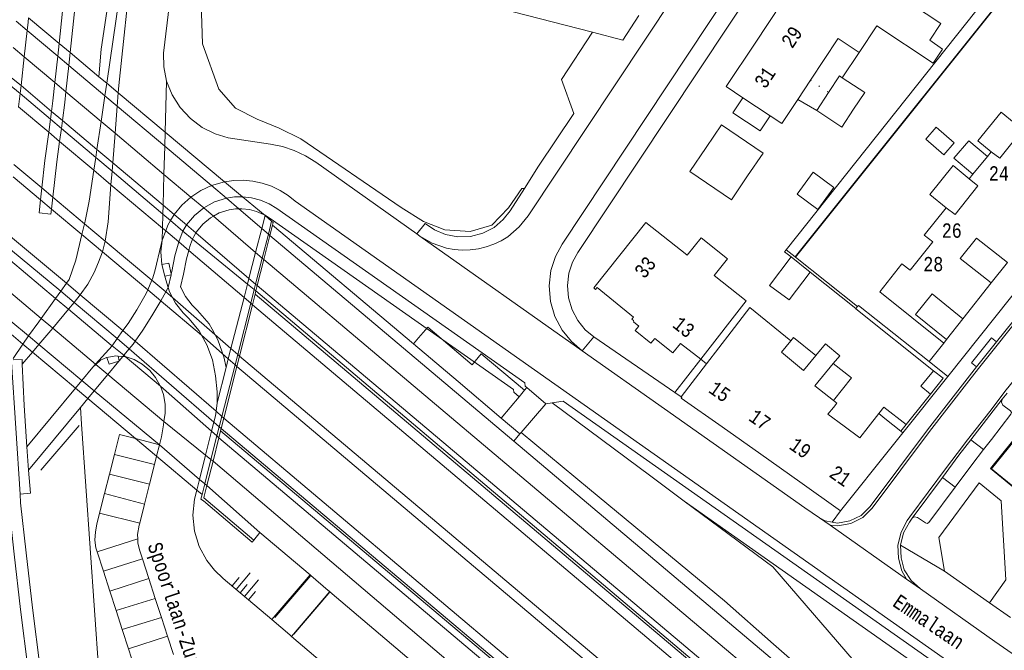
# Model space of a CAD drawing. Header units: metres. Extents: x 196790 to 198335, y 354523 to 356036.
# Tile 94 of 108: x 197305 to 197428, y 355516 to 355595. Entities that reach past the tile are written whole.
import ezdxf

# ---------------------------------------------------------------- set-up
doc = ezdxf.new("R2010")
doc.units = ezdxf.units.M
for name, pattern in [('DGN Style 1', [1.160006, 0.00193, -1.158076]), ('DGN Style 2', [186.027128, 111.616277, -74.410851]), ('DGN Style 3', [260.437979, 186.027128, -74.410851])]:
    doc.linetypes.add(name, pattern=pattern)
for name, color, linetype, lineweight in [('afdak', 252, 'DGN Style 2', 18), ('betreedbaar trafogebouw tevens pand', 252, 'Continuous', 18), ('bij- of bedrijfsgebouw', 252, 'Continuous', 18), ('functiescheiding', 252, 'Continuous', 18), ('gasstation', 252, 'Continuous', 18), ('heg of haag', 252, 'Continuous', 18), ('hoofdgebouw', 252, 'Continuous', 18), ('hoofdgebouw maaiveld', 252, 'Continuous', 18), ('huisnummer BAG', 252, 'Continuous', 18), ('kant asfaltverharding', 252, 'Continuous', 18), ('kant betonverharding', 252, 'Continuous', 18), ('kant klinkerverharding', 252, 'Continuous', 18), ('kant muur (extern)', 252, 'Continuous', 18), ('kant tegelverharding', 252, 'Continuous', 18), ('kunstwerken', 252, 'Continuous', 18), ('molgoot', 252, 'DGN Style 3', 18), ('overbouw', 252, 'Continuous', 18), ('raster', 252, 'Continuous', 18), ('schutting', 252, 'Continuous', 18), ('spoorrail', 252, 'Continuous', 18), ('straatnaam', 252, 'Continuous', 18), ('T22_berm', 252, 'DGN Style 2', 18), ('T22_brandgang', 252, 'DGN Style 2', 18), ('taludlijn', 252, 'Continuous', 18), ('taludsymbool', 252, 'Continuous', 18), ('toegangstrap', 252, 'Continuous', 18), ('tuinhuis', 252, 'DGN Style 2', 18), ('tussenmuur WOZ', 252, 'DGN Style 1', 18), ('vlakafsluiter grijs', 252, 'DGN Style 2', 18), ('vlakafsluiter groen', 252, 'DGN Style 2', 18)]:
    doc.layers.add(name, color=color, linetype=linetype, lineweight=lineweight)
doc.styles.add('Style-Courier New', font='cour.ttf')

# ---------------------------------------------------------------- blocks, each defined once
blk = doc.blocks.new('TA')
at = {"layer": 'taludsymbool', "linetype": 'Continuous', "lineweight": 0}
for p, q in [((-0.5, 0), (-0.5, -0.5)), ((-0.25, 0), (-0.25, -1)), ((0, 0), (0, -0.5)), ((0.25, 0), (0.25, -1)), ((0.5, 0), (0.5, -0.5))]:
    blk.add_line(p, q, dxfattribs=at)

msp = doc.modelspace()

# ---------------------------------------------------------------- linework, layer by layer
at = {"layer": 'afdak'}
for p, q in [((197410.262, 355590.606), (197408.157, 355587.441)), ((197404.948, 355583.316), (197402.572, 355584.727)), ((197418.622, 355579.749), (197419.915, 355581.243)), ((197419.915, 355581.243), (197422.178, 355579.284)), ((197420.884, 355577.79), (197418.622, 355579.749)), ((197422.178, 355579.284), (197420.884, 355577.79)), ((197404.115, 355563.071), (197401.737, 355564.967))]:
    msp.add_line(p, q, dxfattribs=at)
at = {"layer": 'afdak', "flags": 128}
for points in [[(197395.714, 355584.936), (197394.466, 355583.053), (197397.873, 355580.795), (197399.119, 355582.674)], [(197426.806, 355578.171), (197425.14, 355579.513), (197428.044, 355583.118), (197429.674, 355581.8)], [(197424.526, 355575.34), (197422.143, 355577.351), (197423.998, 355579.55), (197426.331, 355577.582)], [(197421.184, 355571.126), (197419.121, 355572.79), (197422.051, 355576.422), (197424.067, 355574.771)], [(197404.115, 355563.071), (197401.486, 355559.584), (197399.058, 355561.414), (197401.737, 355564.967)], [(197401.725, 355554.467), (197402.057, 355554.876), (197404.853, 355552.609)], [(197407.017, 355551.6), (197409.291, 355549.829), (197407.063, 355546.984)], [(197419.198, 355547.776), (197417.996, 355548.773), (197419.592, 355550.699)], [(197419.592, 355550.699), (197420.778, 355549.757), (197419.198, 355547.776)], [(197412.721, 355545.332), (197413.348, 355546.135), (197416.138, 355543.955), (197415.486, 355543.121)]]:
    msp.add_lwpolyline(points, dxfattribs=at)
at = {"layer": 'betreedbaar trafogebouw tevens pand'}
for p, q in [((197367.688, 355547.446), (197368.368, 355548.256)), ((197365.449, 355544.78), (197367.688, 355547.446))]:
    msp.add_line(p, q, dxfattribs=at)
at = {"layer": 'betreedbaar trafogebouw tevens pand', "flags": 128}
for points in [[(197361.813, 355551.468), (197362.94, 355552.813), (197368.368, 355548.256)], [(197360.04, 355549.359), (197365.448, 355544.778), (197365.449, 355544.78)]]:
    msp.add_lwpolyline(points, dxfattribs=at)
at = {"layer": 'bij- of bedrijfsgebouw'}
msp.add_line((197406.436, 355585.593), (197404.948, 355583.316), dxfattribs=at)
at = {"layer": 'bij- of bedrijfsgebouw', "flags": 128}
for points in [[(197406.436, 355585.593), (197407.797, 355587.676), (197408.157, 355587.441)], [(197408.157, 355587.441), (197410.962, 355585.608), (197409.576, 355583.487)], [(197404.948, 355583.316), (197408.113, 355581.248), (197409.576, 355583.487)], [(197391.094, 355578.678), (197393.015, 355581.519), (197398.234, 355577.991), (197396.301, 355575.131)], [(197391.094, 355578.678), (197389.062, 355575.671), (197394.281, 355572.143), (197396.301, 355575.131)]]:
    msp.add_lwpolyline(points, dxfattribs=at)
at = {"layer": 'functiescheiding'}
for p, q in [((197425.851, 355540.83), (197424.244, 355542.052)), ((197317, 355540.207), (197322.006, 355538.943)), ((197321.391, 355536.491), (197316.379, 355537.751)), ((197420.689, 355537.339), (197422.291, 355536.126)), ((197315.761, 355535.305), (197320.764, 355533.991)), ((197320.161, 355531.588), (197315.14, 355532.846)), ((197314.828, 355527.993), (197319.913, 355529.614)), ((197320.495, 355527.142), (197315.605, 355525.58)), ((197316.413, 355523.07), (197321.297, 355524.655)), ((197322.105, 355522.15), (197317.189, 355520.661)), ((197317.954, 355518.285), (197322.869, 355519.783)), ((197323.624, 355517.439), (197318.742, 355515.839))]:
    msp.add_line(p, q, dxfattribs=at)
at = {"layer": 'gasstation'}
for p, q in [((197355.096, 355554.847), (197354.451, 355554.084)), ((197354.451, 355554.084), (197360.04, 355549.359))]:
    msp.add_line(p, q, dxfattribs=at)
at = {"layer": 'gasstation', "flags": 128}
msp.add_lwpolyline([(197361.813, 355551.468), (197356.229, 355556.187), (197355.096, 355554.847)], dxfattribs=at)
at = {"layer": 'heg of haag', "flags": 128}
msp.add_lwpolyline([(197328.554, 355605.604), (197327.87, 355596.843), (197328.002, 355591.689), (197330.067, 355585.99), (197332.144, 355583.632), (197334.886, 355582.265), (197337.634, 355581.129), (197340.326, 355579.779), (197352.925, 355571.191), (197355.708, 355569.423), (197358.376, 355568.364), (197361.555, 355568.161), (197364.244, 355568.959), (197366.348, 355571.114), (197368.006, 355573.562)], dxfattribs=at)
at = {"layer": 'hoofdgebouw'}
for p, q in [((197400.595, 355596.84), (197397.227, 355591.77)), ((197404.161, 355587.119), (197407.605, 355592.302)), ((197407.605, 355592.302), (197407.638, 355592.351)), ((197410.262, 355590.606), (197407.638, 355592.351)), ((197402.572, 355584.727), (197404.161, 355587.119)), ((197395.714, 355584.936), (197399.119, 355582.674)), ((197426.331, 355577.582), (197424.526, 355575.34)), ((197426.806, 355578.171), (197426.331, 355577.582)), ((197424.526, 355575.34), (197424.067, 355574.771)), ((197424.067, 355574.771), (197425.123, 355573.876)), ((197426.811, 355561.71), (197422.937, 355564.792)), ((197423.249, 355557.233), (197426.811, 355561.71)), ((197391.128, 355551.565), (197394.218, 355555.592)), ((197400.532, 355553.015), (197401.725, 355554.467)), ((197420.857, 355554.182), (197421.204, 355554.615)), ((197387.961, 355547.438), (197391.128, 355551.565)), ((197404.716, 355548.823), (197407.017, 355551.6)), ((197404.716, 355548.823), (197407.063, 355546.984)), ((197411.392, 355543.631), (197412.721, 355545.332)), ((197412.721, 355545.332), (197413.495, 355544.708)), ((197415.486, 355543.121), (197413.495, 355544.708)), ((197393.095, 355543.656), (197397.932, 355540.23)), ((197415.736, 355542.922), (197415.486, 355543.121)), ((197397.932, 355540.23), (197402.824, 355536.765)), ((197402.824, 355536.765), (197407.938, 355533.143))]:
    msp.add_line(p, q, dxfattribs=at)
at = {"layer": 'hoofdgebouw', "flags": 128}
for points in [[(197414.849, 355597.983), (197420.514, 355594.219), (197419.126, 355592.131)], [(197419.126, 355592.131), (197420.711, 355591.036), (197419.539, 355589.272), (197412.489, 355593.957), (197410.262, 355590.606)], [(197397.227, 355591.77), (197393.613, 355586.332), (197395.714, 355584.936)], [(197399.119, 355582.674), (197400.568, 355581.711), (197402.572, 355584.727)], [(197430.731, 355580.922), (197427.883, 355577.343), (197426.806, 355578.171)], [(197425.123, 355573.876), (197422.276, 355570.298), (197421.184, 355571.126)], [(197421.184, 355571.126), (197418.428, 355567.71), (197419.505, 355566.847)], [(197381.991, 355556.995), (197381.811, 355557.155), (197382.001, 355557.415), (197377.453, 355561.132), (197377.259, 355560.896), (197377.026, 355561.098), (197383.563, 355569.295), (197388.669, 355565.224)], [(197388.669, 355565.224), (197388.725, 355565.179), (197390.491, 355567.367), (197393.786, 355564.757), (197392.103, 355562.633), (197396.113, 355559.457), (197390.424, 355552.147)], [(197419.505, 355566.847), (197416.657, 355563.298), (197415.631, 355564.122), (197412.876, 355560.598), (197420.857, 355554.182)], [(197401.725, 355554.467), (197396.565, 355558.651), (197394.218, 355555.592)], [(197390.424, 355552.147), (197387.893, 355554.117), (197386.918, 355552.943), (197384.663, 355554.74), (197384.169, 355554.179), (197382.214, 355555.75), (197382.658, 355556.313), (197381.999, 355556.848), (197382.052, 355556.941), (197381.991, 355556.995)], [(197407.017, 355551.6), (197407.832, 355552.584), (197406.065, 355554.06), (197404.853, 355552.609)], [(197404.853, 355552.609), (197403.278, 355550.722), (197400.532, 355553.015)], [(197387.961, 355547.438), (197388.047, 355547.372), (197387.992, 355547.27), (197393.095, 355543.656)], [(197407.063, 355546.984), (197407.492, 355546.648), (197407.059, 355546.119)], [(197408.404, 355543.746), (197406.359, 355545.249), (197407.059, 355546.119)], [(197407.938, 355533.143), (197414.391, 355541.241), (197415.736, 355542.922)], [(197411.392, 355543.631), (197410.365, 355542.306), (197408.404, 355543.746)]]:
    msp.add_lwpolyline(points, dxfattribs=at)
at = {"layer": 'hoofdgebouw maaiveld', "flags": 128}
for points in [[(197422.937, 355564.792), (197424.983, 355567.339), (197428.861, 355564.262)], [(197421.204, 355554.615), (197417.324, 355557.768), (197419.394, 355560.338), (197423.249, 355557.233)]]:
    msp.add_lwpolyline(points, dxfattribs=at)
at = {"layer": 'kant asfaltverharding'}
for p, q in [((197317.476, 355585.535), (197317.343, 355583.871)), ((197304.987, 355583.783), (197308.763, 355580.6)), ((197317.343, 355583.871), (197317.074, 355580.481)), ((197308.763, 355580.6), (197310.123, 355579.453)), ((197317.074, 355580.481), (197316.779, 355576.772)), ((197310.123, 355579.453), (197314.405, 355575.843)), ((197307.905, 355573.626), (197304.388, 355576.58)), ((197316.779, 355576.772), (197316.694, 355575.714)), ((197304.293, 355575.034), (197307.739, 355572.137)), ((197314.405, 355575.843), (197316.56, 355574.026)), ((197316.694, 355575.714), (197316.56, 355574.026)), ((197309.285, 355572.467), (197307.905, 355573.626)), ((197316.56, 355574.026), (197323.007, 355568.592)), ((197327.796, 355573.302), (197329.134, 355573.93)), ((197329.134, 355573.93), (197330.775, 355574.406)), ((197313.25, 355569.137), (197309.285, 355572.467)), ((197326.564, 355572.487), (197327.796, 355573.302)), ((197307.739, 355572.137), (197309.119, 355570.977)), ((197431.185, 355507.421), (197339.643, 355571.947)), ((197309.119, 355570.977), (197312.922, 355567.78)), ((197324.017, 355569.526), (197324.465, 355570.299)), ((197315.829, 355566.971), (197313.25, 355569.137)), ((197303.986, 355567.535), (197310.977, 355561.668)), ((197312.922, 355567.78), (197315.477, 355565.632)), ((197322.964, 355567.091), (197323.413, 355568.249)), ((197323.007, 355568.592), (197323.413, 355568.249)), ((197323.413, 355568.249), (197325.054, 355566.865)), ((197355.258, 355567.598), (197354.856, 355567.883)), ((197315.829, 355566.971), (197321.679, 355562.059)), ((197325.054, 355566.865), (197326.311, 355565.792)), ((197315.477, 355565.632), (197321.157, 355560.857)), ((197326.311, 355565.792), (197333.226, 355559.888)), ((197323.296, 355562.569), (197322.935, 355564.01)), ((197310.977, 355561.668), (197312.714, 355560.21)), ((197321.679, 355562.059), (197323.413, 355560.603)), ((197312.714, 355560.21), (197311.941, 355559.263)), ((197312.714, 355560.21), (197318.048, 355555.734)), ((197321.157, 355560.857), (197322.791, 355559.483)), ((197323.413, 355560.603), (197324.28, 355559.875)), ((197311.239, 355558.425), (197311.941, 355559.263)), ((197322.791, 355559.483), (197322.862, 355559.424)), ((197322.862, 355559.424), (197327.903, 355555.186)), ((197331.589, 355553.488), (197324.28, 355559.875)), ((197333.226, 355559.888), (197334.064, 355559.172)), ((197334.064, 355559.172), (197334.277, 355558.989)), ((197309.259, 355556.062), (197311.239, 355558.425)), ((197307.524, 355553.99), (197309.259, 355556.062)), ((197318.048, 355555.734), (197319.601, 355554.431)), ((197327.903, 355555.186), (197331.256, 355552.183)), ((197306.721, 355553.032), (197307.524, 355553.99)), ((197319.601, 355554.431), (197329.717, 355545.627)), ((197305.454, 355551.52), (197306.721, 355553.032)), ((197332.43, 355552.753), (197331.589, 355553.488)), ((197332.658, 355552.554), (197332.43, 355552.753)), ((197375.569, 355553.219), (197385.904, 355545.952)), ((197314.679, 355551.502), (197314.289, 355551.147)), ((197318.046, 355552.513), (197317.444, 355552.555)), ((197318.343, 355552.493), (197318.046, 355552.513)), ((197331.256, 355552.183), (197332.094, 355551.432)), ((197332.094, 355551.432), (197332.324, 355551.226)), ((197390.424, 355552.147), (197387.193, 355547.966)), ((197314.289, 355551.147), (197312.904, 355549.473)), ((197312.904, 355549.473), (197312.112, 355548.506)), ((197312.112, 355548.506), (197306.014, 355541.15)), ((197329.855, 355546.703), (197329.717, 355545.627)), ((197329.717, 355545.627), (197330.454, 355544.986)), ((197385.904, 355545.952), (197403.483, 355533.531)), ((197329.444, 355544.262), (197329.16, 355543.124)), ((197330.454, 355544.986), (197330.7, 355544.772)), ((197330.7, 355544.772), (197401.684, 355484.849)), ((197329.16, 355543.124), (197328.409, 355540.112)), ((197322.267, 355539.981), (197322.632, 355541.436)), ((197322.006, 355538.943), (197322.267, 355539.981)), ((197328.409, 355540.112), (197327.654, 355537.09)), ((197321.391, 355536.491), (197322.006, 355538.943)), ((197327.654, 355537.09), (197327.317, 355535.741)), ((197320.764, 355533.991), (197321.391, 355536.491)), ((197320.161, 355531.588), (197320.764, 355533.991)), ((197403.483, 355533.531), (197405.32, 355532.271)), ((197405.32, 355532.271), (197406.63, 355531.345)), ((197406.63, 355531.345), (197416.214, 355524.576)), ((197321.297, 355524.655), (197320.495, 355527.142)), ((197322.105, 355522.15), (197321.297, 355524.655)), ((197416.214, 355524.576), (197417.935, 355523.36)), ((197417.935, 355523.36), (197427.28, 355516.781)), ((197322.869, 355519.783), (197322.105, 355522.15)), ((197323.624, 355517.439), (197322.869, 355519.783)), ((197336.686, 355519.519), (197336.691, 355519.515)), ((197336.691, 355519.515), (197338.964, 355517.58)), ((197324.374, 355515.115), (197323.624, 355517.439)), ((197338.964, 355517.58), (197339.174, 355517.401)), ((197339.174, 355517.401), (197372.551, 355488.997)), ((197427.28, 355516.781), (197434.508, 355511.679))]:
    msp.add_line(p, q, dxfattribs=at)
at = {"layer": 'kant asfaltverharding', "flags": 128}
for points in [[(197483.485, 355722.08), (197481.227, 355721.129), (197479.344, 355720.309), (197474.404, 355718.137), (197473.244, 355717.415), (197472.334, 355716.396), (197467.517, 355709.144), (197373.054, 355566.562), (197372.221, 355565.02), (197371.656, 355563.255), (197371.434, 355561.34), (197371.602, 355559.38)], [(197463.59, 355713.015), (197368.819, 355570.121), (197367.699, 355568.732), (197366.249, 355567.51), (197365.411, 355566.997), (197364.511, 355566.565), (197363.56, 355566.227), (197362.573, 355565.988)], [(197333.354, 355678.733), (197331.056, 355671.121), (197329.044, 355663.423), (197327.325, 355655.654), (197325.9, 355647.831), (197323.357, 355632.56), (197321.116, 355617.238), (197319.177, 355601.876), (197317.541, 355586.481), (197317.55, 355586.471), (197317.476, 355585.535)], [(197325.058, 355606.504), (197323.136, 355590.5), (197323.178, 355588.788), (197323.53, 355587.025)], [(197323.53, 355587.025), (197324.213, 355585.297), (197325.217, 355583.697), (197326.5, 355582.31), (197327.99, 355581.199), (197329.6, 355580.4), (197331.242, 355579.913), (197336.547, 355579.128), (197338.05, 355578.814), (197339.517, 355578.323), (197340.915, 355577.664), (197342.218, 355576.85), (197354.856, 355567.883)], [(197316.56, 355574.026), (197316.191, 355569.385), (197315.829, 355566.971)], [(197330.775, 355574.406), (197331.928, 355574.569), (197333.116, 355574.599), (197334.316, 355574.488), (197335.502, 355574.234), (197336.65, 355573.841), (197337.736, 355573.318), (197338.739, 355572.68), (197339.643, 355571.947)], [(197324.465, 355570.299), (197325.432, 355571.472), (197326.564, 355572.487)], [(197323.413, 355568.249), (197323.686, 355568.954), (197324.017, 355569.526)], [(197362.573, 355565.988), (197361.566, 355565.856), (197360.557, 355565.83), (197359.561, 355565.909), (197358.595, 355566.087), (197356.803, 355566.705), (197355.258, 355567.598)], [(197315.829, 355566.971), (197315.666, 355566.298), (197315.477, 355565.632)], [(197322.935, 355564.01), (197322.802, 355565.605), (197322.964, 355567.091)], [(197315.477, 355565.632), (197315.011, 355564.299), (197314.44, 355563.008)], [(197314.44, 355563.008), (197313.644, 355561.568), (197312.714, 355560.21)], [(197323.72, 355561.156), (197323.415, 355562.094), (197323.296, 355562.569)], [(197323.72, 355561.156), (197323.906, 355560.583), (197324.28, 355559.875)], [(197324.28, 355559.875), (197324.637, 355559.199), (197325.585, 355557.954), (197326.301, 355557.236), (197327.612, 355555.72), (197327.903, 355555.186)], [(197334.277, 355558.989), (197407.416, 355497.21), (197410.242, 355494.707), (197410.691, 355494.281)], [(197371.602, 355559.38), (197372.159, 355557.493), (197373.063, 355555.79), (197374.232, 355554.352), (197375.569, 355553.219)], [(197327.903, 355555.186), (197328.579, 355553.948), (197329.263, 355552.062), (197329.669, 355550.085), (197329.857, 355548.067), (197329.855, 355546.703)], [(197316.052, 355552.374), (197315.977, 355552.36), (197315.254, 355552.026), (197314.679, 355551.502)], [(197317.444, 355552.555), (197317.149, 355552.575), (197316.052, 355552.374)], [(197322.745, 355548.761), (197322.718, 355548.834), (197322.133, 355549.868), (197321.408, 355550.755), (197320.478, 355551.521), (197319.47, 355552.106), (197318.343, 355552.493)], [(197406.075, 355489.775), (197406.216, 355490.215), (197406.006, 355490.626), (197332.658, 355552.554)], [(197332.324, 355551.226), (197405.225, 355489.702), (197405.665, 355489.563), (197406.075, 355489.775)], [(197323.199, 355544.335), (197323.343, 355545.4), (197323.328, 355546.518), (197323.128, 355547.73), (197322.745, 355548.761)], [(197329.717, 355545.627), (197329.645, 355545.064), (197329.444, 355544.262)], [(197322.632, 355541.436), (197322.875, 355542.404), (197323.143, 355543.918), (197323.199, 355544.335)], [(197327.317, 355535.741), (197327.035, 355534.612), (197326.801, 355532.604), (197327.012, 355530.601), (197327.61, 355528.675), (197328.575, 355526.903), (197329.543, 355525.718), (197330.627, 355524.675), (197336.686, 355519.519)], [(197319.913, 355529.614), (197319.898, 355530.186), (197320.096, 355531.33), (197320.161, 355531.588)], [(197320.495, 355527.142), (197320.181, 355528.117), (197319.927, 355529.074), (197319.913, 355529.614)]]:
    msp.add_lwpolyline(points, dxfattribs=at)
at = {"layer": 'kant betonverharding'}
msp.add_line((197306.014, 355541.15), (197306.239, 355538.26), dxfattribs=at)
at = {"layer": 'kant betonverharding', "flags": 128}
for points in [[(197424.979, 355551.203), (197424.346, 355551.702), (197426.843, 355554.84), (197427.468, 355554.328)], [(197304.322, 355552.077), (197305.434, 355552.11), (197305.454, 355551.52)], [(197306.014, 355541.15), (197305.686, 355546.335), (197305.454, 355551.52)], [(197306.239, 355538.26), (197306.492, 355535.368), (197305.169, 355535.242)]]:
    msp.add_lwpolyline(points, dxfattribs=at)
at = {"layer": 'kant klinkerverharding'}
for p, q in [((197323.296, 355562.569), (197324.08, 355562.751)), ((197427.468, 355554.328), (197430.581, 355558.235)), ((197424.979, 355551.203), (197427.468, 355554.328)), ((197317.444, 355552.555), (197317.587, 355551.959)), ((197428.194, 355547.123), (197428.804, 355547.908)), ((197424.244, 355542.052), (197428.194, 355547.123)), ((197367.015, 355541.873), (197367.787, 355542.786)), ((197322.632, 355541.436), (197319.625, 355542.199)), ((197317, 355540.207), (197316.379, 355537.751)), ((197316.379, 355537.751), (197315.761, 355535.305)), ((197416.889, 355532.205), (197420.689, 355537.339)), ((197315.761, 355535.305), (197315.14, 355532.846)), ((197335.204, 355530.433), (197334.461, 355529.48)), ((197314.828, 355527.993), (197315.605, 355525.58)), ((197315.605, 355525.58), (197316.413, 355523.07)), ((197316.413, 355523.07), (197317.189, 355520.661)), ((197317.189, 355520.661), (197317.954, 355518.285)), ((197317.954, 355518.285), (197318.742, 355515.839)), ((197318.742, 355515.839), (197319.489, 355513.521))]:
    msp.add_line(p, q, dxfattribs=at)
at = {"layer": 'kant klinkerverharding', "flags": 128}
for points in [[(197324.106, 355562.868), (197323.792, 355564.195), (197322.935, 355564.01)], [(197334.884, 355561.397), (197404.494, 355502.631), (197407.492, 355500), (197411.44, 355496.204), (197415.182, 355492.204), (197442.016, 355461.962), (197446.398, 355457.039), (197450.971, 355452.287), (197455.725, 355447.716), (197460.65, 355443.336), (197526.834, 355383.554), (197530.432, 355380.018), (197533.841, 355376.291), (197537.047, 355372.387), (197540.035, 355368.323), (197541.103, 355366.787), (197541.1, 355366.275), (197540.769, 355365.885), (197540.265, 355365.797), (197539.822, 355366.053)], [(197317.54, 355551.903), (197316.314, 355551.531), (197316.052, 355552.374)], [(197409.109, 355531.87), (197410.514, 355532.568), (197411.646, 355533.669), (197418.829, 355543.292), (197424.979, 355551.203)], [(197429.286, 355545.25), (197429.348, 355545.466), (197429.228, 355545.664), (197428.279, 355546.411), (197428.09, 355546.765), (197428.194, 355547.123)], [(197425.851, 355540.83), (197426.828, 355542.098), (197429.286, 355545.25)], [(197319.625, 355542.199), (197317.631, 355542.705), (197317, 355540.207)], [(197330.081, 355542.315), (197391.705, 355490.282), (197394.272, 355488.21), (197396.927, 355486.253), (197409.869, 355477.148), (197415.172, 355472.791), (197425.473, 355463.914), (197436.033, 355454.933), (197446.377, 355445.703), (197500.055, 355397.042)], [(197420.689, 355537.339), (197422.772, 355540.134), (197424.244, 355542.052)], [(197422.291, 355536.126), (197424.376, 355538.922), (197425.851, 355540.83)], [(197416.889, 355532.205), (197417.201, 355532.412), (197417.582, 355532.321), (197418.569, 355531.621), (197418.795, 355531.556), (197418.989, 355531.692), (197422.291, 355536.126)], [(197315.14, 355532.846), (197314.795, 355531.482), (197314.601, 355530.492), (197314.521, 355529.474), (197314.667, 355528.492), (197314.828, 355527.993)], [(197405.32, 355532.271), (197405.997, 355531.88), (197406.901, 355531.717)], [(197406.901, 355531.717), (197407.548, 355531.6), (197409.109, 355531.87)], [(197415.453, 355528.84), (197415.819, 355530.366), (197416.565, 355531.73), (197416.889, 355532.205)], [(197417.935, 355523.36), (197416.764, 355524.418), (197415.915, 355525.758), (197415.512, 355527.267), (197415.453, 355528.84)]]:
    msp.add_lwpolyline(points, dxfattribs=at)
at = {"layer": 'kant muur (extern)'}
for p, q in [((197305.175, 355585.447), (197303.797, 355586.611)), ((197308.982, 355582.23), (197305.175, 355585.447)), ((197310.341, 355581.082), (197308.982, 355582.23)), ((197314.643, 355577.447), (197310.341, 355581.082)), ((197316.694, 355575.714), (197314.643, 355577.447)), ((197316.694, 355575.714), (197323.056, 355570.338)), ((197323.056, 355570.338), (197324.017, 355569.526)), ((197325.571, 355568.213), (197324.017, 355569.526)), ((197354.451, 355554.084), (197336.786, 355568.957)), ((197326.789, 355567.214), (197325.571, 355568.213)), ((197333.657, 355561.577), (197326.789, 355567.214)), ((197303.989, 355565.925), (197310.261, 355560.671)), ((197402.241, 355564.973), (197401.128, 355565.86)), ((197404.115, 355563.071), (197401.737, 355564.967)), ((197402.287, 355564.937), (197402.241, 355564.973)), ((197410.056, 355558.747), (197402.287, 355564.937)), ((197409.865, 355558.49), (197404.115, 355563.071)), ((197334.5, 355560.886), (197333.657, 355561.577)), ((197310.261, 355560.671), (197311.941, 355559.263)), ((197334.711, 355560.713), (197334.5, 355560.886)), ((197311.941, 355559.263), (197317.341, 355554.739)), ((197410.056, 355558.747), (197409.865, 355558.49)), ((197317.341, 355554.739), (197318.851, 355553.474)), ((197318.851, 355553.474), (197329.444, 355544.262)), ((197421.384, 355550.004), (197419.022, 355551.88)), ((197415.736, 355542.922), (197421.384, 355550.004)), ((197368.368, 355548.256), (197368.659, 355548.59)), ((197419.198, 355547.776), (197415.486, 355543.121)), ((197371.009, 355546.558), (197367.946, 355542.972)), ((197329.444, 355544.262), (197330.12, 355543.675)), ((197365.449, 355544.78), (197367.787, 355542.786)), ((197330.12, 355543.675), (197330.369, 355543.458)), ((197367.946, 355542.972), (197367.787, 355542.786))]:
    msp.add_line(p, q, dxfattribs=at)
at = {"layer": 'kant muur (extern)', "flags": 128}
for points in [[(197401.737, 355564.967), (197400.929, 355565.61), (197401.128, 355565.86)], [(197334.711, 355560.713), (197400.702, 355504.833), (197400.548, 355504.624), (197334.605, 355560.291)], [(197419.022, 355551.88), (197410.19, 355558.896), (197410.056, 355558.747)], [(197409.865, 355558.49), (197409.835, 355558.45), (197419.592, 355550.699)], [(197419.592, 355550.699), (197420.778, 355549.757), (197419.198, 355547.776)], [(197330.296, 355543.168), (197390.353, 355492.535), (197390.509, 355492.735), (197330.369, 355543.458)]]:
    msp.add_lwpolyline(points, dxfattribs=at)
at = {"layer": 'kant tegelverharding'}
for p, q in [((197444.035, 355619.923), (197401.128, 355565.86)), ((197376.852, 355593.164), (197328.554, 355605.604)), ((197304.693, 355594.536), (197306.071, 355593.374)), ((197306.071, 355593.374), (197309.887, 355590.157)), ((197304.319, 355591.224), (197305.697, 355590.063)), ((197305.697, 355590.063), (197309.534, 355586.831)), ((197309.887, 355590.157), (197311.272, 355588.99)), ((197452.932, 355589.662), (197421.384, 355550.004)), ((197311.272, 355588.99), (197315.789, 355585.182)), ((197303.91, 355587.609), (197305.289, 355586.448)), ((197305.289, 355586.448), (197309.116, 355583.225)), ((197309.534, 355586.831), (197310.919, 355585.664)), ((197310.919, 355585.664), (197315.312, 355581.964)), ((197315.789, 355585.182), (197317.343, 355583.871)), ((197317.343, 355583.871), (197323.298, 355578.85)), ((197309.116, 355583.225), (197310.475, 355582.08)), ((197310.475, 355582.08), (197314.791, 355578.446)), ((197315.312, 355581.964), (197317.074, 355580.481)), ((197317.074, 355580.481), (197323.198, 355575.323)), ((197323.298, 355578.85), (197329.134, 355573.93)), ((197314.791, 355578.446), (197316.779, 355576.772)), ((197316.779, 355576.772), (197323.088, 355571.459)), ((197323.198, 355575.323), (197326.564, 355572.487)), ((197331.01, 355572.347), (197329.134, 355573.93)), ((197332.574, 355571.01), (197331.01, 355572.347)), ((197323.088, 355571.459), (197324.465, 355570.299)), ((197328.173, 355571.132), (197329.385, 355570.086)), ((197326.029, 355568.98), (197324.465, 355570.299)), ((197329.385, 355570.086), (197334.667, 355565.527)), ((197335.442, 355568.557), (197332.574, 355571.01)), ((197326.029, 355568.98), (197325.571, 355568.213)), ((197327.185, 355567.99), (197326.029, 355568.98)), ((197333.84, 355562.291), (197327.185, 355567.99)), ((197336.271, 355567.848), (197335.442, 355568.557)), ((197336.465, 355567.682), (197336.271, 355567.848)), ((197336.465, 355567.682), (197367.015, 355541.873)), ((197334.667, 355565.527), (197335.498, 355564.81)), ((197303.993, 355564.511), (197309.623, 355559.782)), ((197335.498, 355564.81), (197335.699, 355564.637)), ((197324.08, 355562.751), (197323.72, 355561.156)), ((197324.106, 355562.868), (197324.08, 355562.751)), ((197334.675, 355561.576), (197333.84, 355562.291)), ((197334.883, 355561.397), (197334.675, 355561.576)), ((197334.884, 355561.397), (197334.883, 355561.397)), ((197304.002, 355560.484), (197307.822, 355557.271)), ((197311.239, 355558.425), (197309.623, 355559.782)), ((197304.025, 355556.927), (197306.24, 355555.068)), ((197307.822, 355557.271), (197309.259, 355556.062)), ((197306.24, 355555.068), (197307.524, 355553.99)), ((197309.259, 355556.062), (197314.638, 355551.536)), ((197307.524, 355553.99), (197312.904, 355549.473)), ((197316.702, 355553.838), (197318.157, 355552.645)), ((197377.017, 355554.951), (197387.193, 355547.966)), ((197318.157, 355552.645), (197318.343, 355552.493)), ((197314.638, 355551.536), (197314.679, 355551.502)), ((197314.679, 355551.502), (197316.17, 355550.249)), ((197316.17, 355550.249), (197317.54, 355551.903)), ((197317.54, 355551.903), (197317.587, 355551.959)), ((197317.587, 355551.959), (197318.046, 355552.513)), ((197318.343, 355552.493), (197322.745, 355548.761)), ((197314.451, 355548.174), (197316.17, 355550.249)), ((197323.199, 355544.335), (197316.17, 355550.249)), ((197314.451, 355548.174), (197312.904, 355549.473)), ((197313.654, 355547.212), (197314.451, 355548.174)), ((197322.632, 355541.436), (197314.451, 355548.174)), ((197329.16, 355543.124), (197322.745, 355548.761)), ((197368.659, 355548.59), (197371.009, 355546.558)), ((197387.193, 355547.966), (197387.961, 355547.438)), ((197312.726, 355546.092), (197313.654, 355547.212)), ((197371.817, 355546.684), (197371.009, 355546.558)), ((197306.239, 355538.26), (197312.726, 355546.092)), ((197328.409, 355540.112), (197323.199, 355544.335)), ((197329.83, 355542.536), (197329.16, 355543.124)), ((197329.83, 355542.536), (197330.081, 355542.315)), ((197322.632, 355541.436), (197327.654, 355537.09)), ((197329.076, 355539.571), (197328.409, 355540.112)), ((197329.337, 355539.359), (197329.076, 355539.571)), ((197327.654, 355537.09), (197328.305, 355536.543)), ((197328.305, 355536.543), (197328.569, 355536.309)), ((197328.569, 355536.309), (197335.204, 355530.433)), ((197335.204, 355530.433), (197341.492, 355525.125)), ((197426.59, 355521.627), (197420.973, 355525.582)), ((197341.492, 355525.125), (197341.606, 355525.027)), ((197341.606, 355525.027), (197343.769, 355523.17)), ((197343.769, 355523.17), (197343.953, 355523.014)), ((197343.953, 355523.014), (197343.983, 355522.989)), ((197343.983, 355522.989), (197360.864, 355508.672))]:
    msp.add_line(p, q, dxfattribs=at)
at = {"layer": 'kant tegelverharding', "flags": 128}
for points in [[(197483.794, 355719.45), (197483.098, 355719.213), (197482.651, 355718.986), (197481.482, 355718.635), (197475.414, 355715.999), (197474.798, 355715.619), (197474.313, 355715.082), (197469.443, 355707.833), (197375.014, 355565.551), (197374.351, 355564.326), (197373.901, 355562.924), (197373.725, 355561.401), (197373.858, 355559.843)], [(197402.241, 355564.973), (197434.042, 355604.75), (197445.902, 355595.307)], [(197368.342, 355573.543), (197370.123, 355576.342), (197374.527, 355582.953), (197372.994, 355587.238), (197376.852, 355593.164)], [(197328.173, 355571.132), (197329.533, 355571.877), (197331.01, 355572.347)], [(197331.01, 355572.347), (197332.011, 355572.497), (197333.028, 355572.52)], [(197368.659, 355548.59), (197368.428, 355548.785), (197368.386, 355549.197), (197337.335, 355571.06), (197336.353, 355571.651), (197335.287, 355572.1), (197334.167, 355572.392), (197333.028, 355572.52)], [(197361.593, 355567.54), (197363.151, 355567.954), (197364.544, 355568.684), (197365.691, 355569.647), (197366.56, 355570.743), (197368.342, 355573.543)], [(197328.173, 355571.132), (197326.999, 355570.158), (197326.029, 355568.98)], [(197354.856, 355567.883), (197355.912, 355569.168), (197357.061, 355568.37), (197358.438, 355567.781), (197359.982, 355567.486), (197361.593, 355567.54)], [(197325.571, 355568.213), (197325.096, 355567.013), (197325.054, 355566.865)], [(197325.054, 355566.865), (197324.556, 355565.093), (197324.166, 355563.134), (197324.106, 355562.868)], [(197335.699, 355564.637), (197402.989, 355507.82), (197407.282, 355504.012), (197411.384, 355500), (197413.312, 355497.973), (197415.191, 355495.9), (197444.001, 355463.354), (197447.56, 355459.339), (197451.247, 355455.437), (197455.057, 355451.655), (197458.983, 355447.998), (197528.712, 355385.121), (197532.368, 355381.471), (197535.841, 355377.637), (197539.117, 355373.633), (197542.184, 355369.475), (197544.005, 355366.873)], [(197373.858, 355559.843), (197374.303, 355558.344), (197375.022, 355556.991), (197375.953, 355555.849), (197377.017, 355554.951)], [(197311.239, 355558.425), (197316.603, 355553.919), (197316.702, 355553.838)], [(197419.854, 355514.014), (197373.182, 355546.898), (197371.817, 355546.684)], [(197432.401, 355545.502), (197426.718, 355538.45), (197430.179, 355535.604)], [(197367.015, 355541.873), (197404.462, 355510.238), (197407.246, 355507.809), (197409.952, 355505.29), (197412.576, 355502.686), (197415.113, 355500), (197448.987, 355461.956), (197452.201, 355458.454), (197455.521, 355455.05), (197458.943, 355451.749), (197462.463, 355448.555), (197505.711, 355409.607)], [(197329.337, 355539.359), (197387.693, 355489.686), (197390.561, 355487.277), (197393.532, 355484.991), (197395.662, 355483.492)], [(197420.973, 355525.582), (197420.251, 355529.82), (197425.318, 355536.655), (197428.073, 355534.412), (197428.651, 355524.486), (197426.59, 355521.627)]]:
    msp.add_lwpolyline(points, dxfattribs=at)
at = {"layer": 'kunstwerken'}
for p, q in [((197306.236, 355594.941), (197310.055, 355591.745)), ((197310.055, 355591.745), (197311.441, 355590.586)), ((197311.441, 355590.586), (197315.041, 355587.572)), ((197315.041, 355587.572), (197316.021, 355586.752)), ((197316.021, 355586.752), (197317.476, 355585.535)), ((197317.476, 355585.535), (197323.348, 355580.621)), ((197323.348, 355580.621), (197330.775, 355574.406)), ((197330.775, 355574.406), (197333.028, 355572.52)), ((197333.028, 355572.52), (197335.851, 355570.158)), ((197335.851, 355570.158), (197336.682, 355569.462)), ((197336.271, 355567.848), (197336.682, 355569.462)), ((197336.465, 355567.682), (197336.786, 355568.957)), ((197336.682, 355569.462), (197336.873, 355569.302)), ((197336.786, 355568.957), (197336.873, 355569.302)), ((197336.271, 355567.848), (197335.498, 355564.81)), ((197336.465, 355567.682), (197335.699, 355564.637)), ((197335.498, 355564.81), (197334.675, 355561.576)), ((197335.699, 355564.637), (197334.883, 355561.397)), ((197334.675, 355561.576), (197334.5, 355560.886)), ((197334.883, 355561.397), (197334.711, 355560.713)), ((197334.5, 355560.886), (197334.064, 355559.172)), ((197334.277, 355558.989), (197334.605, 355560.291)), ((197334.711, 355560.713), (197334.605, 355560.291)), ((197334.064, 355559.172), (197332.43, 355552.753)), ((197332.658, 355552.554), (197334.277, 355558.989)), ((197304.045, 355555.279), (197305.536, 355554.027)), ((197306.721, 355553.032), (197305.536, 355554.027)), ((197312.112, 355548.506), (197306.721, 355553.032)), ((197332.43, 355552.753), (197332.094, 355551.432)), ((197332.094, 355551.432), (197330.454, 355544.986)), ((197332.324, 355551.226), (197332.658, 355552.554)), ((197332.324, 355551.226), (197330.7, 355544.772)), ((197313.654, 355547.212), (197312.112, 355548.506)), ((197319.625, 355542.199), (197313.654, 355547.212)), ((197330.454, 355544.986), (197330.12, 355543.675)), ((197330.7, 355544.772), (197330.369, 355543.458)), ((197330.12, 355543.675), (197329.83, 355542.536)), ((197330.081, 355542.315), (197330.296, 355543.168)), ((197330.296, 355543.168), (197330.369, 355543.458)), ((197322.267, 355539.981), (197319.625, 355542.199)), ((197329.83, 355542.536), (197329.076, 355539.571)), ((197329.337, 355539.359), (197330.081, 355542.315)), ((197327.317, 355535.741), (197322.267, 355539.981)), ((197329.076, 355539.571), (197328.305, 355536.543)), ((197328.569, 355536.309), (197329.337, 355539.359)), ((197327.963, 355535.199), (197327.317, 355535.741)), ((197328.305, 355536.543), (197327.963, 355535.199)), ((197328.233, 355534.972), (197328.569, 355536.309))]:
    msp.add_line(p, q, dxfattribs=at)
at = {"layer": 'kunstwerken', "flags": 128}
for points in [[(197334.461, 355529.48), (197334.229, 355529.233), (197328.129, 355534.385), (197327.813, 355534.609), (197327.963, 355535.199)], [(197334.461, 355529.48), (197328.184, 355534.777), (197328.233, 355534.972)]]:
    msp.add_lwpolyline(points, dxfattribs=at)
at = {"layer": 'molgoot', "flags": 128}
for points in [[(197524.971, 355676.58), (197524.082, 355675.159), (197425.223, 355550.991), (197423.991, 355549.426), (197419.086, 355543.098), (197411.909, 355533.49), (197410.714, 355532.327), (197409.221, 355531.567)], [(197463.926, 355592.505), (197463.252, 355591.68), (197428.519, 355548.107), (197427.935, 355547.309), (197426.628, 355545.616), (197423.84, 355542.046), (197422.531, 355540.335), (197421.215, 355538.577), (197416.62, 355532.397), (197416.295, 355531.922), (197415.521, 355530.488), (197415.124, 355528.857)], [(197409.221, 355531.567), (197407.585, 355531.266), (197406.63, 355531.345)], [(197415.124, 355528.857), (197415.177, 355527.22), (197415.627, 355525.617), (197416.214, 355524.576)]]:
    msp.add_lwpolyline(points, dxfattribs=at)
at = {"layer": 'overbouw'}
for p, q in [((197426.811, 355561.71), (197428.861, 355564.262)), ((197421.204, 355554.615), (197423.249, 355557.233))]:
    msp.add_line(p, q, dxfattribs=at)
at = {"layer": 'raster'}
for p, q in [((197317.684, 355597.975), (197316.021, 355586.752)), ((197316.021, 355586.752), (197315.789, 355585.182)), ((197315.789, 355585.182), (197315.312, 355581.964)), ((197315.312, 355581.964), (197314.791, 355578.446)), ((197314.643, 355577.447), (197314.405, 355575.843)), ((197314.791, 355578.446), (197314.643, 355577.447)), ((197313.25, 355569.137), (197312.922, 355567.78)), ((197310.977, 355561.668), (197310.261, 355560.671)), ((197310.261, 355560.671), (197309.623, 355559.782)), ((197309.623, 355559.782), (197307.822, 355557.271)), ((197306.24, 355555.068), (197307.514, 355556.842)), ((197307.822, 355557.271), (197307.514, 355556.842)), ((197305.536, 355554.027), (197306.24, 355555.068)), ((197304.319, 355552.226), (197305.536, 355554.027)), ((197420.857, 355554.182), (197419.022, 355551.88)), ((197312.872, 355543.995), (197316.6, 355490.425)), ((197312.555, 355543.841), (197307.792, 355538.229)), ((197341.606, 355525.027), (197337.082, 355519.778))]:
    msp.add_line(p, q, dxfattribs=at)
at = {"layer": 'raster', "flags": 128}
for points in [[(197402.287, 355564.937), (197434.001, 355604.655), (197445.858, 355595.252)], [(197314.405, 355575.843), (197313.829, 355571.953), (197313.33, 355569.466), (197313.25, 355569.137)], [(197312.922, 355567.78), (197312.146, 355564.578), (197311.329, 355562.159), (197310.977, 355561.668)], [(197339.457, 355517.674), (197343.832, 355522.81), (197343.983, 355522.989)]]:
    msp.add_lwpolyline(points, dxfattribs=at)
at = {"layer": 'schutting', "flags": 128}
msp.add_lwpolyline([(197430.174, 355535.682), (197426.835, 355538.389), (197432.513, 355545.435)], dxfattribs=at)
at = {"layer": 'spoorrail'}
for p, q in [((197306.071, 355593.374), (197305.697, 355590.063)), ((197309.887, 355590.157), (197310.055, 355591.745)), ((197305.697, 355590.063), (197305.289, 355586.448)), ((197309.534, 355586.831), (197309.887, 355590.157)), ((197311.272, 355588.99), (197311.441, 355590.586)), ((197310.919, 355585.664), (197311.272, 355588.99)), ((197305.289, 355586.448), (197305.175, 355585.447)), ((197305.175, 355585.447), (197304.987, 355583.783)), ((197308.763, 355580.6), (197308.982, 355582.23)), ((197308.982, 355582.23), (197309.116, 355583.225)), ((197310.123, 355579.453), (197310.341, 355581.082)), ((197310.341, 355581.082), (197310.475, 355582.08)), ((197307.739, 355572.137), (197307.905, 355573.626)), ((197309.119, 355570.977), (197309.285, 355572.467)), ((197307.555, 355570.487), (197307.739, 355572.137)), ((197307.555, 355570.487), (197309.046, 355570.321)), ((197309.046, 355570.321), (197309.119, 355570.977))]:
    msp.add_line(p, q, dxfattribs=at)
at = {"layer": 'spoorrail', "flags": 128}
for points in [[(197310.055, 355591.745), (197310.788, 355598.666), (197312.234, 355609.943), (197314.179, 355623.507), (197315.441, 355631.945), (197317.15, 355641.777), (197319.042, 355650.609), (197321.908, 355661.807), (197325.22, 355675.345), (197330.162, 355693.535), (197333.001, 355703.629), (197334.709, 355711.095), (197337.759, 355722.162), (197338.58, 355725.105)], [(197311.441, 355590.586), (197312.278, 355598.492), (197313.721, 355609.742), (197315.664, 355623.29), (197316.922, 355631.706), (197318.623, 355641.491), (197320.503, 355650.266), (197323.363, 355661.443), (197326.672, 355674.97), (197331.607, 355693.136), (197334.455, 355703.259), (197336.164, 355710.728), (197339.204, 355721.761), (197340.021, 355724.685)], [(197306.236, 355594.941), (197306.188, 355594.408), (197306.071, 355593.374)], [(197309.116, 355583.225), (197309.29, 355584.524), (197309.534, 355586.831)], [(197310.475, 355582.08), (197310.779, 355584.345), (197310.919, 355585.664)], [(197307.905, 355573.626), (197308.291, 355577.085), (197308.763, 355580.6)], [(197309.285, 355572.467), (197309.78, 355576.902), (197310.123, 355579.453)], [(197304.082, 355552.07), (197304.085, 355551.797), (197305.169, 355535.242)], [(197352.35, 355362.097), (197350.349, 355366.197), (197346.861, 355373.779), (197343.782, 355380.883), (197342.823, 355383.208), (197340.446, 355389.133), (197335.045, 355403.224), (197332.394, 355410.412), (197331.094, 355414.012), (197323.281, 355439.598), (197321.177, 355447.395), (197319.255, 355454.94), (197316.95, 355464.635), (197315.064, 355473.246), (197312.516, 355485.734), (197311.644, 355490.092), (197309.868, 355500.249), (197308.685, 355507.267), (197307.687, 355513.366), (197306.714, 355520.963), (197305.925, 355527.876), (197305.242, 355534.132), (197305.169, 355535.242)], [(197303.753, 355533.948), (197304.435, 355527.71), (197305.225, 355520.783), (197306.202, 355513.149), (197307.206, 355507.021), (197308.389, 355500), (197310.17, 355489.816), (197311.045, 355485.437), (197313.599, 355472.925), (197315.487, 355464.301), (197317.798, 355454.582), (197319.726, 355447.015), (197321.839, 355439.184), (197329.67, 355413.538), (197330.983, 355409.902), (197333.641, 355402.696), (197339.05, 355388.586), (197341.437, 355382.636), (197342.401, 355380.299), (197345.491, 355373.168), (197348.99, 355365.561), (197350.972, 355361.408)]]:
    msp.add_lwpolyline(points, dxfattribs=at)
at = {"layer": 'T22_berm'}
msp.add_line((197368.006, 355573.562), (197368.342, 355573.543), dxfattribs=at)
at = {"layer": 'T22_brandgang'}
msp.add_line((197390.424, 355552.147), (197391.128, 355551.565), dxfattribs=at)
at = {"layer": 'taludlijn', "flags": 128}
for points in [[(197388.366, 355534.365), (197384.169, 355537.472), (197371.817, 355546.684)], [(197367.946, 355542.972), (197376.512, 355535.852), (197393.393, 355521.873), (197399.541, 355516.417), (197407.911, 355509.085), (197410.908, 355506.541), (197416.462, 355500.86), (197421.61, 355494.914), (197433.11, 355481.993), (197449.494, 355463.669), (197453.159, 355459.683), (197464.106, 355450.066), (197475.312, 355439.704)], [(197456.554, 355460.728), (197455.356, 355461.699), (197452.154, 355463.986), (197422.17, 355500.922), (197416.816, 355506.597), (197414.449, 355509.341), (197410.667, 355513.104), (197399.47, 355526.144), (197388.366, 355534.365)]]:
    msp.add_lwpolyline(points, dxfattribs=at)
at = {"layer": 'toegangstrap'}
for p, q in [((197336.691, 355519.515), (197341.492, 355525.125)), ((197343.953, 355523.014), (197339.174, 355517.401))]:
    msp.add_line(p, q, dxfattribs=at)
at = {"layer": 'tuinhuis'}
for p, q in [((197402.49, 355572.85), (197404.504, 355575.581)), ((197404.504, 355575.581), (197407.093, 355573.671)), ((197407.093, 355573.671), (197405.078, 355570.94)), ((197405.078, 355570.94), (197402.49, 355572.85))]:
    msp.add_line(p, q, dxfattribs=at)
at = {"layer": 'tussenmuur WOZ'}
msp.add_line((197404.161, 355587.119), (197406.436, 355585.593), dxfattribs=at)
at = {"layer": 'vlakafsluiter grijs'}
for p, q in [((197323.53, 355587.025), (197323.348, 355580.621)), ((197323.348, 355580.621), (197323.298, 355578.85)), ((197323.298, 355578.85), (197323.198, 355575.323)), ((197323.198, 355575.323), (197323.088, 355571.459)), ((197328.173, 355571.132), (197326.564, 355572.487)), ((197323.088, 355571.459), (197323.056, 355570.338)), ((197323.056, 355570.338), (197323.007, 355568.592)), ((197323.007, 355568.592), (197322.964, 355567.091)), ((197355.258, 355567.598), (197375.569, 355553.219)), ((197321.157, 355560.857), (197321.679, 355562.059)), ((197322.791, 355559.483), (197323.413, 355560.603)), ((197323.413, 355560.603), (197323.72, 355561.156)), ((197317.341, 355554.739), (197318.048, 355555.734)), ((197314.638, 355551.536), (197316.702, 355553.838)), ((197316.702, 355553.838), (197317.341, 355554.739)), ((197375.569, 355553.219), (197377.017, 355554.951)), ((197318.046, 355552.513), (197318.157, 355552.645)), ((197318.157, 355552.645), (197318.851, 355553.474)), ((197314.289, 355551.147), (197314.638, 355551.536)), ((197407.938, 355533.143), (197406.901, 355531.717)), ((197415.453, 355528.84), (197420.973, 355525.582)), ((197426.59, 355521.627), (197429.235, 355519.792))]:
    msp.add_line(p, q, dxfattribs=at)
at = {"layer": 'vlakafsluiter grijs', "flags": 128}
for points in [[(197376.852, 355593.164), (197380.665, 355592.148), (197382.657, 355595.227)], [(197321.679, 355562.059), (197321.748, 355562.217), (197322.058, 355563.174), (197322.83, 355566.544), (197322.964, 355567.091)], [(197318.048, 355555.734), (197318.697, 355556.648), (197319.777, 355558.335), (197320.947, 355560.374), (197321.157, 355560.857)], [(197319.601, 355554.431), (197320.556, 355555.793), (197321.695, 355557.58), (197322.791, 355559.483)], [(197318.851, 355553.474), (197319.339, 355554.057), (197319.601, 355554.431)]]:
    msp.add_lwpolyline(points, dxfattribs=at)
at = {"layer": 'vlakafsluiter groen'}
for p, q in [((197329.385, 355570.086), (197329.02, 355569.886)), ((197332.961, 355571.018), (197332.574, 355571.01)), ((197335.442, 355568.557), (197335.851, 355570.158)), ((197335.851, 355570.158), (197335.861, 355570.196)), ((197326.921, 355567.548), (197326.789, 355567.214)), ((197327.185, 355567.99), (197326.921, 355567.548)), ((197327.259, 355568.114), (197327.185, 355567.99)), ((197334.667, 355565.527), (197335.442, 355568.557)), ((197326.497, 355566.455), (197326.311, 355565.792)), ((197326.498, 355566.459), (197326.497, 355566.455)), ((197326.498, 355566.459), (197326.497, 355566.455)), ((197333.84, 355562.291), (197334.667, 355565.527)), ((197333.226, 355559.888), (197333.657, 355561.577)), ((197333.657, 355561.577), (197333.84, 355562.291)), ((197331.589, 355553.488), (197333.226, 355559.888)), ((197331.256, 355552.183), (197331.589, 355553.488)), ((197330.986, 355551.128), (197331.256, 355552.183)), ((197329.855, 355546.703), (197330.986, 355551.128)), ((197312.726, 355546.092), (197312.872, 355543.995)), ((197417.714, 355513.687), (197388.366, 355534.365))]:
    msp.add_line(p, q, dxfattribs=at)
at = {"layer": 'vlakafsluiter groen', "flags": 128}
for points in [[(197315.041, 355587.572), (197315.347, 355591.008), (197324.12, 355650.219), (197330.634, 355675.953), (197340.935, 355712.859), (197342.517, 355717.566)], [(197329.02, 355569.886), (197328.066, 355569.095), (197327.259, 355568.114)], [(197331.351, 355570.881), (197330.126, 355570.492), (197329.385, 355570.086)], [(197332.574, 355571.01), (197332.14, 355571), (197331.351, 355570.881)], [(197332.961, 355571.018), (197333.893, 355570.913), (197334.804, 355570.676), (197335.672, 355570.31), (197335.861, 355570.196)], [(197367.688, 355547.446), (197366.997, 355548.03), (197366.963, 355548.364), (197336.515, 355569.803), (197335.861, 355570.196)], [(197326.789, 355567.214), (197326.518, 355566.531), (197326.498, 355566.459)], [(197326.311, 355565.792), (197326.016, 355564.743), (197325.633, 355562.822), (197325.274, 355561.228)], [(197325.274, 355561.228), (197325.293, 355561.169), (197325.606, 355560.575)], [(197325.606, 355560.575), (197325.906, 355560.009), (197326.718, 355558.942), (197327.401, 355558.257), (197328.852, 355556.579), (197329.22, 355555.904)], [(197329.22, 355555.904), (197329.95, 355554.567), (197330.71, 355552.471), (197330.986, 355551.128)]]:
    msp.add_lwpolyline(points, dxfattribs=at)

# ---------------------------------------------------------------- block references
at = {"layer": 'taludsymbool', "xscale": 2.711323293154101, "yscale": 2.711323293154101, "zscale": 2.711323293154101, "rotation": 139.6072861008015}
msp.add_blockref('TA', (197332.757, 355522.862), dxfattribs=at)

# ---------------------------------------------------------------- texts
at = {"layer": 'huisnummer BAG', "style": 'Style-Courier New', "width": 0.694444}
for s, rotation, p in [('29', 56.42119, (197401.881, 355591.004)), ('31', 56.42119, (197398.517, 355585.942)), ('33', 51.25072, (197383.373, 355562.135)), ('13', 321.45654, (197386.769, 355556.267)), ('15', 324.97513, (197391.276, 355548.087)), ('17', 324.97513, (197396.304, 355544.565)), ('19', 324.97513, (197401.371, 355541.015)), ('21', 324.97513, (197406.381, 355537.505))]:
    msp.add_text(s, height=1.8, rotation=rotation, dxfattribs=at).set_placement(p)
for s, p in [('24', (197426.516, 355574.544)), ('26', (197420.618, 355567.383)), ('28', (197418.301, 355563.17))]:
    msp.add_text(s, height=1.8, dxfattribs=at).set_placement(p)
at = {"layer": 'straatnaam', "style": 'Style-Courier New', "width": 0.694444}
for s, rotation, p in [('Spoorlaan-Zuid', 288.23569, (197321.123, 355528.818)), ('Emmalaan', 325.88094, (197414.336, 355521.294))]:
    msp.add_text(s, height=1.8, rotation=rotation, dxfattribs=at).set_placement(p)

doc.saveas('drawing.dxf')
